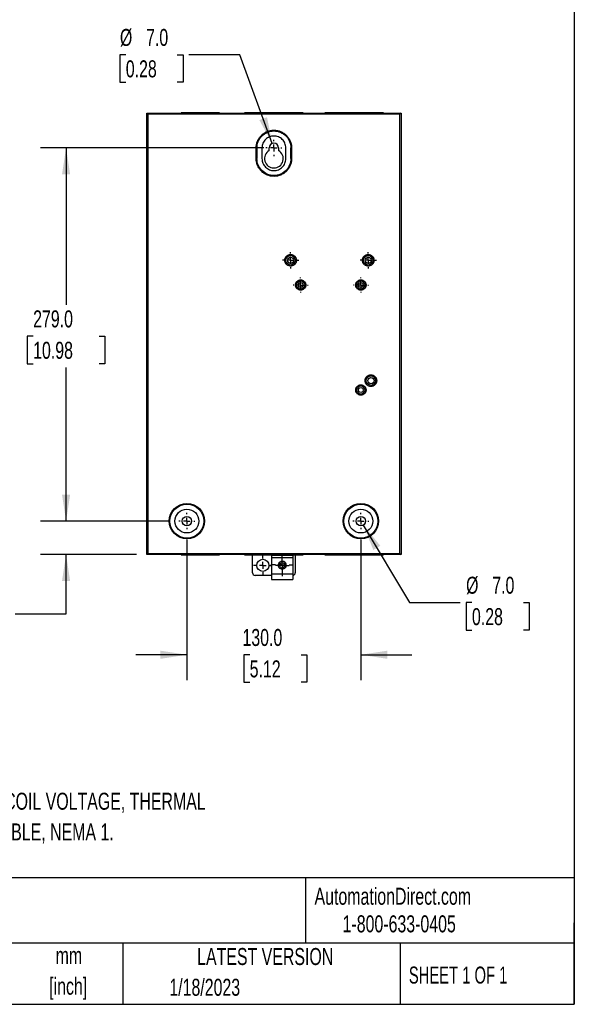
# Model space of a CAD drawing. Header units: millimetres. Extents: x 38 to 1638, y 38 to 1257.
# Tile 4 of 5: x 1224 to 1638, y 38 to 774. Entities that reach past the tile are written whole.
import ezdxf

# ---------------------------------------------------------------- set-up
doc = ezdxf.new("R2010")
doc.units = ezdxf.units.MM
doc.header["$LTSCALE"] = 6
doc.linetypes.add('CENTERX2', pattern=[20.32, 12.7, -2.54, 2.54, -2.54])
doc.layers.add('CENTER', color=40, linetype='CENTERX2')
doc.layers.add('DIMENSIONS', color=140, linetype='Continuous', lineweight=25)
doc.layers.add('TEXT', color=140, linetype='Continuous', lineweight=25)
doc.styles.add('SLDTEXTSTYLE0', font='TXT', dxfattribs={"width": 0.7})
doc.styles.add('SLDTEXTSTYLE1', font='TXT', dxfattribs={"width": 0.65})
doc.dimstyles.new('SLDDIMSTYLE0', dxfattribs={"dimtxt": 12.948047, "dimasz": 19.812, "dimexe": 0, "dimexo": 0.0625, "dimgap": 3.237012, "dimtad": 0, "dimtih": 1, "dimtoh": 1, "dimdec": 1, "dimrnd": 1e-09, "dimzin": 4, "dimdsep": 46, "dimtxsty": 'SLDTEXTSTYLE0', "dimsah": 1, "dimcen": 0.09, "dimadec": 0, "dimazin": 1, "dimtfac": 1, "dimtdec": 1, "dimtofl": 0, "dimtmove": 0, "dimatfit": 3, "dimfxl": 0, "dimfrac": 2, "dimtolj": 1, "dimtzin": 12, "dimarcsym": 0})
doc.dimstyles.new('SLDDIMSTYLE5', dxfattribs={"dimtxt": 12.948047, "dimasz": 19.812, "dimexe": 0, "dimexo": 0.0625, "dimgap": 3.237012, "dimtad": 0, "dimtih": 1, "dimtoh": 1, "dimdec": 1, "dimrnd": 1e-09, "dimzin": 4, "dimdsep": 46, "dimtxsty": 'SLDTEXTSTYLE0', "dimsah": 1, "dimcen": 0.09, "dimadec": 0, "dimazin": 1, "dimtfac": 1, "dimtdec": 1, "dimtmove": 0, "dimatfit": 0, "dimfxl": 0, "dimfrac": 2, "dimtolj": 1, "dimtzin": 12, "dimarcsym": 0})
doc.dimstyles.new('SLDDIMSTYLE6', dxfattribs={"dimtxt": 12.948047, "dimasz": 19.812, "dimexe": 0, "dimexo": 0.0625, "dimgap": 3.237012, "dimtad": 0, "dimtih": 1, "dimtoh": 1, "dimdec": 1, "dimrnd": 1e-09, "dimzin": 4, "dimdsep": 46, "dimtxsty": 'SLDTEXTSTYLE0', "dimsah": 1, "dimcen": 0, "dimadec": 0, "dimazin": 1, "dimtfac": 1, "dimtdec": 1, "dimtofl": 0, "dimtmove": 0, "dimatfit": 3, "dimfxl": 0, "dimfrac": 2, "dimtolj": 1, "dimtzin": 12, "dimarcsym": 0})
doc.dimstyles.new('SLDDIMSTYLE7', dxfattribs={"dimtxt": 12.948047, "dimasz": 19.812, "dimexe": 0, "dimexo": 0.0625, "dimgap": 3.237012, "dimtad": 0, "dimtih": 1, "dimtoh": 1, "dimdec": 1, "dimrnd": 1e-09, "dimzin": 4, "dimdsep": 46, "dimtxsty": 'SLDTEXTSTYLE0', "dimsah": 1, "dimcen": 0, "dimadec": 0, "dimazin": 1, "dimtfac": 1, "dimtdec": 1, "dimtofl": 0, "dimtmove": 0, "dimatfit": 3, "dimfxl": 0, "dimfrac": 2, "dimtolj": 1, "dimtzin": 12, "dimarcsym": 0})

# ---------------------------------------------------------------- blocks, each defined once
blk = doc.blocks.new('SW_NOTE_0')
at = {"layer": 'TEXT', "color": 0, "char_height": 12.7, "attachment_point": 1, "style": 'SLDTEXTSTYLE0'}
for s, insert in [('80A, 3-POLE, 480 VAC (50/60Hz) COIL VOLTAGE, THERMAL', (0, 16.37)), ('OVERLOAD, 57.0-70.0A ADJUSTABLE, NEMA 1.', (0, -6.56))]:
    blk.add_mtext(s, dxfattribs=dict(at, insert=insert))
blk = doc.blocks.new('SW_NOTE_0_1')
at = {"layer": 'TEXT', "color": 0, "char_height": 12.7, "attachment_point": 2, "style": 'SLDTEXTSTYLE0'}
for s, insert in [('mm', (17.07, 16.37)), ('[inch]', (16.56, -6.56))]:
    blk.add_mtext(s, dxfattribs=dict(at, insert=insert))
blk = doc.blocks.new('_D_7')
at = {"layer": 'DIMENSIONS'}
for p, q in [((1406.18, 678.42), (1239.45, 678.42)), ((1258.5, 678.42), (1258.5, 561.16)), ((1233.88, 537.68), (1229.53, 537.68)), ((1229.53, 537.68), (1229.53, 517.1)), ((1283.12, 537.68), (1287.47, 537.68)), ((1287.47, 537.68), (1287.47, 517.1)), ((1229.53, 517.1), (1233.88, 517.1)), ((1287.47, 517.1), (1283.12, 517.1)), ((1258.5, 399.42), (1258.5, 514.21)), ((1335.14, 399.42), (1239.45, 399.42))]:
    blk.add_line(p, q, dxfattribs=at)
for points in [[(1258.5, 678.42), (1255.45, 658.61), (1261.55, 658.61)], [(1258.5, 399.42), (1261.55, 419.23), (1255.45, 419.23)]]:
    blk.add_solid(points, dxfattribs=at)
at = {"layer": 'DIMENSIONS', "char_height": 12.7, "attachment_point": 1, "style": 'SLDTEXTSTYLE0'}
for s, insert in [('279.0', (1233.88, 556.95)), ('10.98', (1233.88, 533.48))]:
    blk.add_mtext(s, dxfattribs=dict(at, insert=insert))
blk = doc.blocks.new('_D_8')
at = {"layer": 'DIMENSIONS'}
for p, q in [((1258.5, 399.42), (1258.5, 437.52)), ((1335.14, 399.42), (1239.45, 399.42)), ((1311.18, 374.42), (1239.45, 374.42)), ((1258.5, 330.08), (1258.5, 374.42)), ((1158.57, 330.08), (1154.23, 330.08)), ((1154.23, 330.08), (1154.23, 309.5)), ((1197.05, 330.08), (1201.4, 330.08)), ((1201.4, 330.08), (1201.4, 309.5)), ((1220.4, 330.08), (1258.5, 330.08)), ((1154.23, 309.5), (1158.57, 309.5)), ((1201.4, 309.5), (1197.05, 309.5))]:
    blk.add_line(p, q, dxfattribs=at)
for points in [[(1258.5, 399.42), (1261.55, 419.23), (1255.45, 419.23)], [(1258.5, 374.42), (1255.45, 354.61), (1261.55, 354.61)]]:
    blk.add_solid(points, dxfattribs=at)
at = {"layer": 'DIMENSIONS', "char_height": 12.7, "attachment_point": 1, "style": 'SLDTEXTSTYLE0'}
for s, insert in [('25.0', (1158.57, 349.35)), ('0.98', (1158.57, 325.87))]:
    blk.add_mtext(s, dxfattribs=dict(at, insert=insert))
blk = doc.blocks.new('_D_9')
at = {"layer": 'DIMENSIONS'}
for p, q in [((1348.8, 385.76), (1348.8, 280.42)), ((1478.8, 385.76), (1478.8, 280.42)), ((1348.8, 299.47), (1310.7, 299.47)), ((1395.71, 299.47), (1391.36, 299.47)), ((1391.36, 299.47), (1391.36, 278.89)), ((1434.18, 299.47), (1438.53, 299.47)), ((1438.53, 299.47), (1438.53, 278.89)), ((1478.8, 299.47), (1516.9, 299.47)), ((1391.36, 278.89), (1395.71, 278.89)), ((1438.53, 278.89), (1434.18, 278.89))]:
    blk.add_line(p, q, dxfattribs=at)
for points in [[(1348.8, 299.47), (1328.99, 302.51), (1328.99, 296.42)], [(1478.8, 299.47), (1498.61, 296.42), (1498.61, 302.51)]]:
    blk.add_solid(points, dxfattribs=at)
at = {"layer": 'DIMENSIONS', "char_height": 12.7, "attachment_point": 1, "style": 'SLDTEXTSTYLE0'}
for s, insert in [('130.0', (1390.32, 318.74)), ('5.12', (1395.71, 295.26))]:
    blk.add_mtext(s, dxfattribs=dict(at, insert=insert))
blk = doc.blocks.new('_D_10')
at = {"layer": 'DIMENSIONS'}
for p, q in [((1480.59, 396.41), (1515.03, 338.54)), ((1515.03, 338.54), (1553.13, 338.54)), ((1561.82, 338.54), (1557.47, 338.54)), ((1557.47, 338.54), (1557.47, 317.96)), ((1600.3, 338.54), (1604.65, 338.54)), ((1604.65, 338.54), (1604.65, 317.96)), ((1557.47, 317.96), (1561.82, 317.96)), ((1604.65, 317.96), (1600.3, 317.96))]:
    blk.add_line(p, q, dxfattribs=at)
blk.add_solid([(1480.59, 396.41), (1488.1, 377.83), (1493.34, 380.94)], dxfattribs=at)
at = {"layer": 'DIMENSIONS', "char_height": 12.7, "attachment_point": 1, "style": 'SLDTEXTSTYLE0'}
for s, insert in [('%%c', (1557.43, 357.81)), ('7.0', (1576.98, 357.81)), ('0.28', (1561.82, 334.33))]:
    blk.add_mtext(s, dxfattribs=dict(at, insert=insert))
blk = doc.blocks.new('_D_11')
at = {"layer": 'DIMENSIONS'}
for p, q in [((1303.12, 748.13), (1298.77, 748.13)), ((1298.77, 748.13), (1298.77, 727.55)), ((1341.6, 748.13), (1345.95, 748.13)), ((1345.95, 748.13), (1345.95, 727.55)), ((1388.39, 748.13), (1350.29, 748.13)), ((1412.6, 681.71), (1388.39, 748.13)), ((1298.77, 727.55), (1303.12, 727.55)), ((1345.95, 727.55), (1341.6, 727.55))]:
    blk.add_line(p, q, dxfattribs=at)
blk.add_solid([(1412.6, 681.71), (1408.68, 701.36), (1402.95, 699.28)], dxfattribs=at)
at = {"layer": 'DIMENSIONS', "char_height": 12.7, "attachment_point": 1, "style": 'SLDTEXTSTYLE0'}
for s, insert in [('%%c', (1298.73, 767.4)), ('7.0', (1318.28, 767.4)), ('0.28', (1303.12, 743.92))]:
    blk.add_mtext(s, dxfattribs=dict(at, insert=insert))
blk = doc.blocks.new('SW_CENTERMARKSYMBOL_14')
at = {"layer": 'CENTER', "color": 0}
for p, q in [((-5.08, 0), (-6.065, 0)), ((0, 0), (-2.54, 0)), ((0, 5.08), (0, 6.065)), ((0, 0), (0, 2.54)), ((0, 0), (0, -2.54)), ((0, 0), (2.54, 0)), ((5.08, 0), (6.065, 0)), ((0, -5.08), (0, -6.065))]:
    blk.add_line(p, q, dxfattribs=at)
blk = doc.blocks.new('SW_CENTERMARKSYMBOL_15')
at = {"layer": 'CENTER', "color": 0}
for p, q in [((-5.08, 0), (-6.065, 0)), ((0, 0), (-2.54, 0)), ((0, 5.08), (0, 6.065)), ((0, 0), (0, 2.54)), ((0, 0), (0, -2.54)), ((0, 0), (2.54, 0)), ((5.08, 0), (6.065, 0)), ((0, -5.08), (0, -6.065))]:
    blk.add_line(p, q, dxfattribs=at)
blk = doc.blocks.new('SW_CENTERMARKSYMBOL_16')
at = {"layer": 'CENTER', "color": 0}
for p, q in [((-5.08, 0), (-5.59, 0)), ((0, 0), (-2.54, 0)), ((0, 5.08), (0, 5.59)), ((0, 0), (0, 2.54)), ((0, 0), (0, -2.54)), ((0, 0), (2.54, 0)), ((5.08, 0), (5.59, 0)), ((0, -5.08), (0, -5.59))]:
    blk.add_line(p, q, dxfattribs=at)
blk = doc.blocks.new('SW_CENTERMARKSYMBOL_17')
at = {"layer": 'CENTER', "color": 0}
for p, q in [((-5.08, 0), (-5.59, 0)), ((0, 0), (-2.54, 0)), ((0, 5.08), (0, 5.59)), ((0, 0), (0, 2.54)), ((0, 0), (0, -2.54)), ((0, 0), (2.54, 0)), ((5.08, 0), (5.59, 0)), ((0, -5.08), (0, -5.59))]:
    blk.add_line(p, q, dxfattribs=at)
blk = doc.blocks.new('SW_CENTERMARKSYMBOL_18')
at = {"layer": 'CENTER', "color": 0}
for p, q in [((-5.08, 0), (-6.04, 0)), ((0, 0), (-2.54, 0)), ((0, 5.08), (0, 6.04)), ((0, 0), (0, 2.54)), ((0, 0), (0, -2.54)), ((0, 0), (2.54, 0)), ((5.08, 0), (6.04, 0)), ((0, -5.08), (0, -6.04))]:
    blk.add_line(p, q, dxfattribs=at)
blk = doc.blocks.new('SW_CENTERMARKSYMBOL_19')
at = {"layer": 'CENTER', "color": 0}
for p, q in [((-5.08, 0), (-6.04, 0)), ((0, 0), (-2.54, 0)), ((0, 5.08), (0, 6.04)), ((0, 0), (0, 2.54)), ((0, 0), (0, -2.54)), ((0, 0), (2.54, 0)), ((5.08, 0), (6.04, 0)), ((0, -5.08), (0, -6.04))]:
    blk.add_line(p, q, dxfattribs=at)
blk = doc.blocks.new('SW_CENTERMARKSYMBOL_20')
at = {"layer": 'CENTER', "color": 0}
for p, q in [((-2.54, 0), (-5.04, 0)), ((0, 0), (-2.54, 0)), ((0, 2.54), (0, 5.04)), ((0, 0), (0, 2.54)), ((0, 0), (0, -2.54)), ((0, 0), (2.54, 0)), ((2.54, 0), (5.04, 0)), ((0, -2.54), (0, -5.04))]:
    blk.add_line(p, q, dxfattribs=at)
blk = doc.blocks.new('SW_CENTERMARKSYMBOL_21')
at = {"layer": 'CENTER', "color": 0}
for p, q in [((0, 5.08), (0, 8.49)), ((-5.08, 0), (-8.49, 0)), ((0, 0), (-2.54, 0)), ((0, 0), (0, 2.54)), ((0, 0), (0, -2.54)), ((0, 0), (2.54, 0)), ((5.08, 0), (8.49, 0)), ((0, -5.08), (0, -8.49))]:
    blk.add_line(p, q, dxfattribs=at)
blk = doc.blocks.new('SW_CENTERMARKSYMBOL_22')
at = {"layer": 'CENTER', "color": 0}
for p, q in [((-5.08, 0), (-7.04, 0)), ((0, 0), (-2.54, 0)), ((0, 5.08), (0, 7.04)), ((0, 0), (0, 2.54)), ((0, 0), (0, -2.54)), ((0, 0), (2.54, 0)), ((5.08, 0), (7.04, 0)), ((0, -5.08), (0, -7.04))]:
    blk.add_line(p, q, dxfattribs=at)
blk = doc.blocks.new('SW_CENTERMARKSYMBOL_23')
at = {"layer": 'CENTER', "color": 0}
for p, q in [((-5.08, 0), (-6.04, 0)), ((0, 0), (-2.54, 0)), ((0, 5.08), (0, 6.04)), ((0, 0), (0, 2.54)), ((0, 0), (0, -2.54)), ((0, 0), (2.54, 0)), ((5.08, 0), (6.04, 0)), ((0, -5.08), (0, -6.04))]:
    blk.add_line(p, q, dxfattribs=at)

msp = doc.modelspace()

# ---------------------------------------------------------------- linework, layer by layer
for p, q in [((1318.8, 704.42), (1508.8, 704.42)), ((1319.6, 703.62), (1318.8, 704.42)), ((1318.8, 374.42), (1318.8, 704.42)), ((1319.6, 703.62), (1319.6, 375.22)), ((1508, 703.62), (1319.6, 703.62)), ((1344.55, 704.72), (1344.55, 704.42)), ((1373.05, 704.72), (1344.55, 704.72)), ((1373.05, 704.42), (1373.05, 704.72)), ((1391.8, 704.72), (1391.8, 704.42)), ((1435.8, 704.72), (1391.8, 704.72)), ((1435.8, 704.42), (1435.8, 704.72)), ((1451.8, 704.72), (1451.8, 704.42)), ((1495.8, 704.72), (1451.8, 704.72)), ((1495.8, 704.42), (1495.8, 704.72)), ((1508.8, 704.42), (1508, 703.62)), ((1508, 375.22), (1508, 703.62)), ((1508.8, 704.42), (1508.8, 374.42)), ((1400.56, 678.42), (1401.12, 678.42)), ((1400.56, 670.42), (1400.56, 678.42)), ((1401.12, 678.42), (1401.12, 670.42)), ((1404.89, 678.42), (1404.89, 670.42)), ((1410.3, 676.48), (1410.3, 678.42)), ((1417.3, 678.42), (1417.3, 676.48)), ((1422.71, 670.42), (1422.71, 678.42)), ((1426.48, 670.42), (1426.48, 678.42)), ((1427.04, 678.42), (1426.48, 678.42)), ((1427.04, 678.42), (1427.04, 670.42)), ((1318.8, 676.43), (1318.5, 676.43)), ((1318.5, 676.43), (1318.5, 632.4)), ((1400.56, 670.42), (1401.12, 670.42)), ((1426.48, 670.42), (1427.04, 670.42)), ((1509.1, 676.42), (1508.8, 676.42)), ((1509.1, 632.42), (1509.1, 676.42)), ((1318.5, 632.4), (1318.8, 632.4)), ((1508.8, 632.42), (1509.1, 632.42)), ((1509.1, 618.67), (1508.8, 618.67)), ((1509.1, 590.17), (1509.1, 618.67)), ((1508.8, 590.17), (1509.1, 590.17)), ((1318.8, 558.7), (1318.5, 558.7)), ((1318.5, 558.7), (1318.5, 530.14)), ((1318.5, 530.14), (1318.8, 530.14)), ((1318.8, 491.43), (1318.5, 491.43)), ((1318.5, 491.43), (1318.5, 447.4)), ((1509.1, 488.67), (1508.8, 488.67)), ((1509.1, 460.17), (1509.1, 488.67)), ((1508.8, 460.17), (1509.1, 460.17)), ((1318.5, 447.4), (1318.8, 447.4)), ((1509.1, 446.42), (1508.8, 446.42)), ((1509.1, 402.42), (1509.1, 446.42)), ((1508.8, 402.42), (1509.1, 402.42)), ((1319.6, 375.22), (1318.8, 374.42)), ((1508.8, 374.42), (1318.8, 374.42)), ((1319.6, 375.22), (1508, 375.22)), ((1344.55, 374.42), (1344.55, 374.12)), ((1344.55, 374.12), (1373.05, 374.12)), ((1373.05, 374.12), (1373.05, 374.42)), ((1391.8, 374.42), (1391.8, 374.12)), ((1391.8, 374.12), (1435.8, 374.12)), ((1397.8, 360.82), (1397.8, 374.12)), ((1428, 373.62), (1412.1, 373.62)), ((1412.1, 373.62), (1412.1, 371.95)), ((1428, 371.95), (1412.1, 371.95)), ((1412.1, 371.95), (1412.1, 359.69)), ((1428, 373.62), (1428, 371.95)), ((1428, 371.95), (1428, 359.69)), ((1429.8, 374.12), (1429.8, 360.82)), ((1435.8, 374.12), (1435.8, 374.42)), ((1451.8, 374.42), (1451.8, 374.12)), ((1451.8, 374.12), (1495.8, 374.12)), ((1495.8, 374.12), (1495.8, 374.42)), ((1508, 375.22), (1508.8, 374.42)), ((1412.1, 358.82), (1399.8, 358.82)), ((1412.1, 359.69), (1412.1, 355.72)), ((1428, 359.69), (1412.1, 359.69)), ((1412.1, 355.72), (1428, 355.72)), ((1428, 359.69), (1428, 355.72))]:
    msp.add_line(p, q)
for centre, radius in [((1426.3, 594.42), 3.53), ((1426.3, 594.42), 2.33), ((1484.3, 594.42), 3.53), ((1484.3, 594.42), 2.33), ((1433.8, 575.92), 3.05), ((1433.8, 575.92), 1.85), ((1478.8, 575.92), 3.05), ((1478.8, 575.92), 1.85), ((1486.3, 504.42), 3.53), ((1486.3, 504.42), 2.33), ((1478.8, 497.42), 3.05), ((1478.8, 497.42), 1.85), ((1348.8, 399.42), 13.24), ((1478.8, 399.42), 13.24), ((1348.8, 399.42), 12.68), ((1348.8, 399.42), 8.91), ((1478.8, 399.42), 12.68), ((1478.8, 399.42), 8.91), ((1348.8, 399.42), 3.5), ((1478.8, 399.42), 3.5), ((1405.55, 366.32), 4.5), ((1420.05, 366.32), 2)]:
    msp.add_circle(centre, radius)
for centre, radius, start, end in [((1413.8, 678.42), 3.5, 0, 180), ((1413.8, 670.42), 7, 120, 60), ((1420.05, 366.32), 2.99, 100.87352, 211.81779), ((1420.05, 366.32), 2.99, 328.18221, 100.87352), ((1399.8, 360.82), 2, 180, 270), ((1427.8, 360.82), 2, 275.73917, 0)]:
    msp.add_arc(centre, radius, start, end)
msp.add_ellipse((1420.05, 367.19), major_axis=(0, 3.59), ratio=0.970223, start_param=2.321704, end_param=3.961481)
for points, knots in [([(1400.56, 678.42), (1400.56, 678.54), (1400.56, 678.79), (1400.57, 679.16), (1400.6, 679.53), (1400.64, 679.9), (1400.68, 680.27), (1400.74, 680.63), (1400.86, 681.31), (1401.11, 682.27), (1401.54, 683.49), (1402.1, 684.67), (1402.99, 686.16), (1404.37, 687.84), (1406.39, 689.5), (1408.69, 690.73), (1411.19, 691.49), (1413.79, 691.75), (1416.39, 691.49), (1418.89, 690.74), (1421.2, 689.5), (1423.22, 687.85), (1424.6, 686.17), (1425.49, 684.68), (1426.05, 683.5), (1426.49, 682.28), (1426.75, 681.23), (1426.9, 680.37), (1426.98, 679.72), (1427.03, 679.07), (1427.04, 678.64), (1427.04, 678.42)], [0, 0, 0, 0, 0.008922, 0.017836, 0.026748, 0.035665, 0.044595, 0.053544, 0.06252, 0.0939, 0.12519, 0.156297, 0.187531, 0.250152, 0.312447, 0.374963, 0.437452, 0.499767, 0.562381, 0.624642, 0.687247, 0.749644, 0.812089, 0.843453, 0.874742, 0.905843, 0.937083, 0.952864, 0.968584, 0.984283, 1, 1, 1, 1]), ([(1427.04, 670.42), (1427.04, 670.29), (1427.04, 670.05), (1427.02, 669.68), (1427, 669.31), (1426.96, 668.94), (1426.91, 668.57), (1426.86, 668.2), (1426.73, 667.53), (1426.49, 666.57), (1426.05, 665.34), (1425.5, 664.17), (1424.61, 662.68), (1423.23, 660.99), (1421.21, 659.34), (1418.9, 658.1), (1416.4, 657.35), (1413.8, 657.09), (1411.21, 657.35), (1408.7, 658.1), (1406.4, 659.33), (1404.38, 660.99), (1403, 662.67), (1402.1, 664.16), (1401.55, 665.33), (1401.11, 666.56), (1400.85, 667.61), (1400.7, 668.46), (1400.62, 669.11), (1400.56, 669.76), (1400.56, 670.2), (1400.56, 670.42)], [0, 0, 0, 0, 0.008922, 0.017835, 0.026747, 0.035665, 0.044595, 0.053544, 0.06252, 0.0939, 0.12519, 0.156297, 0.187531, 0.250152, 0.312447, 0.374963, 0.437452, 0.499767, 0.562381, 0.624642, 0.687247, 0.749644, 0.812089, 0.843453, 0.874742, 0.905842, 0.937083, 0.952864, 0.968584, 0.984284, 1, 1, 1, 1]), ([(1421.97, 594.42), (1421.97, 594.49), (1421.98, 594.62), (1421.99, 594.83), (1422.02, 595.03), (1422.05, 595.23), (1422.09, 595.43), (1422.14, 595.62), (1422.21, 595.82), (1422.3, 596.08), (1422.45, 596.41), (1422.67, 596.79), (1422.94, 597.15), (1423.33, 597.59), (1423.91, 598.06), (1424.68, 598.46), (1425.48, 598.69), (1426.3, 598.77), (1427.11, 598.69), (1427.92, 598.46), (1428.69, 598.06), (1429.26, 597.59), (1429.66, 597.15), (1429.92, 596.79), (1430.15, 596.41), (1430.32, 596.02), (1430.46, 595.63), (1430.55, 595.23), (1430.61, 594.83), (1430.62, 594.55), (1430.62, 594.42)], [0, 0, 0, 0, 0.015122, 0.030146, 0.045105, 0.060032, 0.074962, 0.089927, 0.104962, 0.1201, 0.15224, 0.184454, 0.217276, 0.250176, 0.315811, 0.380082, 0.440009, 0.500016, 0.559945, 0.61995, 0.684221, 0.749855, 0.782677, 0.815578, 0.847714, 0.879931, 0.910068, 0.939945, 0.969832, 1, 1, 1, 1]), ([(1479.97, 594.42), (1479.97, 594.49), (1479.98, 594.62), (1479.99, 594.83), (1480.02, 595.03), (1480.05, 595.23), (1480.09, 595.43), (1480.14, 595.62), (1480.21, 595.82), (1480.3, 596.08), (1480.45, 596.41), (1480.67, 596.79), (1480.94, 597.15), (1481.33, 597.59), (1481.91, 598.06), (1482.68, 598.46), (1483.48, 598.69), (1484.3, 598.77), (1485.11, 598.69), (1485.92, 598.46), (1486.69, 598.06), (1487.26, 597.59), (1487.66, 597.15), (1487.92, 596.79), (1488.15, 596.41), (1488.32, 596.02), (1488.46, 595.63), (1488.55, 595.23), (1488.61, 594.83), (1488.62, 594.55), (1488.62, 594.42)], [0, 0, 0, 0, 0.015122, 0.030146, 0.045105, 0.060032, 0.074962, 0.089927, 0.104962, 0.1201, 0.15224, 0.184454, 0.217276, 0.250176, 0.315811, 0.380082, 0.440009, 0.500016, 0.559945, 0.61995, 0.684221, 0.749855, 0.782677, 0.815578, 0.847714, 0.879931, 0.910068, 0.939945, 0.969832, 1, 1, 1, 1]), ([(1430.62, 594.42), (1430.62, 594.35), (1430.62, 594.21), (1430.61, 594.01), (1430.58, 593.81), (1430.55, 593.61), (1430.51, 593.41), (1430.45, 593.21), (1430.39, 593.02), (1430.3, 592.75), (1430.15, 592.43), (1429.92, 592.04), (1429.66, 591.69), (1429.26, 591.24), (1428.69, 590.78), (1427.92, 590.38), (1427.11, 590.14), (1426.3, 590.07), (1425.48, 590.14), (1424.68, 590.38), (1423.91, 590.78), (1423.33, 591.24), (1422.94, 591.69), (1422.67, 592.04), (1422.45, 592.42), (1422.27, 592.81), (1422.14, 593.21), (1422.04, 593.61), (1421.98, 594.01), (1421.98, 594.28), (1421.97, 594.42)], [0, 0, 0, 0, 0.015122, 0.030146, 0.045105, 0.060032, 0.074962, 0.089927, 0.104962, 0.1201, 0.15224, 0.184454, 0.217276, 0.250176, 0.315811, 0.380082, 0.440009, 0.500016, 0.559945, 0.61995, 0.684221, 0.749855, 0.782677, 0.815578, 0.847714, 0.879931, 0.910068, 0.939945, 0.969832, 1, 1, 1, 1]), ([(1488.62, 594.42), (1488.62, 594.35), (1488.62, 594.21), (1488.61, 594.01), (1488.58, 593.81), (1488.55, 593.61), (1488.51, 593.41), (1488.45, 593.21), (1488.39, 593.02), (1488.3, 592.75), (1488.15, 592.43), (1487.92, 592.04), (1487.66, 591.69), (1487.26, 591.24), (1486.69, 590.78), (1485.92, 590.38), (1485.11, 590.14), (1484.3, 590.07), (1483.48, 590.14), (1482.68, 590.38), (1481.91, 590.78), (1481.33, 591.24), (1480.94, 591.69), (1480.67, 592.04), (1480.45, 592.42), (1480.27, 592.81), (1480.14, 593.21), (1480.04, 593.61), (1479.98, 594.01), (1479.98, 594.28), (1479.97, 594.42)], [0, 0, 0, 0, 0.0151224, 0.0301464, 0.0451051, 0.0600323, 0.0749616, 0.0899271, 0.1049622, 0.1201002, 0.15224, 0.1844536, 0.2172761, 0.2501763, 0.315811, 0.3800819, 0.4400086, 0.5000158, 0.5599453, 0.6199497, 0.6842205, 0.7498553, 0.7826773, 0.815578, 0.8477144, 0.8799314, 0.9100683, 0.9399451, 0.9698322, 1, 1, 1, 1]), ([(1429.95, 575.92), (1429.95, 575.99), (1429.95, 576.13), (1429.97, 576.33), (1430, 576.54), (1430.04, 576.74), (1430.09, 576.94), (1430.15, 577.14), (1430.24, 577.39), (1430.37, 577.69), (1430.57, 578.03), (1430.81, 578.35), (1431.16, 578.74), (1431.67, 579.16), (1432.36, 579.51), (1433.07, 579.72), (1433.8, 579.79), (1434.52, 579.72), (1435.24, 579.51), (1435.92, 579.16), (1436.44, 578.74), (1436.79, 578.35), (1437.03, 578.03), (1437.22, 577.69), (1437.38, 577.35), (1437.5, 576.99), (1437.59, 576.64), (1437.64, 576.28), (1437.65, 576.04), (1437.65, 575.92)], [0, 0, 0, 0, 0.017272, 0.034423, 0.051501, 0.068557, 0.085642, 0.102805, 0.120097, 0.152232, 0.184451, 0.217269, 0.250174, 0.315809, 0.38008, 0.440002, 0.500014, 0.559939, 0.619948, 0.684219, 0.749854, 0.782672, 0.815577, 0.847709, 0.879931, 0.910066, 0.939942, 0.96983, 1, 1, 1, 1]), ([(1437.65, 575.92), (1437.65, 575.85), (1437.65, 575.71), (1437.63, 575.5), (1437.6, 575.3), (1437.56, 575.1), (1437.51, 574.89), (1437.45, 574.7), (1437.36, 574.44), (1437.22, 574.14), (1437.03, 573.81), (1436.79, 573.49), (1436.44, 573.09), (1435.92, 572.68), (1435.24, 572.32), (1434.52, 572.11), (1433.8, 572.05), (1433.07, 572.11), (1432.36, 572.32), (1431.67, 572.68), (1431.16, 573.09), (1430.81, 573.49), (1430.57, 573.8), (1430.37, 574.14), (1430.22, 574.49), (1430.1, 574.84), (1430.01, 575.2), (1429.96, 575.55), (1429.95, 575.8), (1429.95, 575.92)], [0, 0, 0, 0, 0.017272, 0.034423, 0.051501, 0.068557, 0.085642, 0.102805, 0.120097, 0.152232, 0.184451, 0.217269, 0.250174, 0.315809, 0.38008, 0.440002, 0.500014, 0.559939, 0.619948, 0.684219, 0.749854, 0.782672, 0.815577, 0.847709, 0.879931, 0.910066, 0.939942, 0.96983, 1, 1, 1, 1]), ([(1474.95, 575.92), (1474.95, 575.99), (1474.95, 576.13), (1474.97, 576.33), (1475, 576.54), (1475.04, 576.74), (1475.09, 576.94), (1475.15, 577.14), (1475.24, 577.39), (1475.37, 577.69), (1475.57, 578.03), (1475.81, 578.35), (1476.16, 578.74), (1476.67, 579.16), (1477.36, 579.51), (1478.07, 579.72), (1478.8, 579.79), (1479.52, 579.72), (1480.24, 579.51), (1480.92, 579.16), (1481.44, 578.74), (1481.79, 578.35), (1482.03, 578.03), (1482.22, 577.69), (1482.38, 577.35), (1482.5, 576.99), (1482.59, 576.64), (1482.64, 576.28), (1482.65, 576.04), (1482.65, 575.92)], [0, 0, 0, 0, 0.017272, 0.034423, 0.051501, 0.068557, 0.085642, 0.102805, 0.120097, 0.152232, 0.184451, 0.217269, 0.250174, 0.315809, 0.38008, 0.440002, 0.500014, 0.559939, 0.619948, 0.684219, 0.749854, 0.782672, 0.815577, 0.847709, 0.879931, 0.910066, 0.939942, 0.96983, 1, 1, 1, 1]), ([(1482.65, 575.92), (1482.65, 575.85), (1482.65, 575.71), (1482.63, 575.5), (1482.6, 575.3), (1482.56, 575.1), (1482.51, 574.89), (1482.45, 574.7), (1482.36, 574.44), (1482.22, 574.14), (1482.03, 573.81), (1481.79, 573.49), (1481.44, 573.09), (1480.92, 572.68), (1480.24, 572.32), (1479.52, 572.11), (1478.8, 572.05), (1478.07, 572.11), (1477.36, 572.32), (1476.67, 572.68), (1476.16, 573.09), (1475.81, 573.49), (1475.57, 573.8), (1475.37, 574.14), (1475.22, 574.49), (1475.1, 574.84), (1475.01, 575.2), (1474.96, 575.55), (1474.95, 575.8), (1474.95, 575.92)], [0, 0, 0, 0, 0.017272, 0.034423, 0.051501, 0.068557, 0.085642, 0.102805, 0.120097, 0.152232, 0.184451, 0.217269, 0.250174, 0.315809, 0.38008, 0.440002, 0.500014, 0.559939, 0.619948, 0.684219, 0.749854, 0.782672, 0.815577, 0.847709, 0.879931, 0.910066, 0.939942, 0.96983, 1, 1, 1, 1]), ([(1481.97, 504.42), (1481.97, 504.49), (1481.98, 504.62), (1481.99, 504.83), (1482.02, 505.03), (1482.05, 505.23), (1482.09, 505.43), (1482.14, 505.62), (1482.21, 505.82), (1482.3, 506.08), (1482.45, 506.41), (1482.67, 506.79), (1482.94, 507.15), (1483.33, 507.59), (1483.91, 508.06), (1484.68, 508.46), (1485.48, 508.69), (1486.3, 508.77), (1487.11, 508.69), (1487.92, 508.46), (1488.69, 508.06), (1489.26, 507.59), (1489.66, 507.15), (1489.92, 506.79), (1490.15, 506.41), (1490.32, 506.02), (1490.46, 505.63), (1490.55, 505.23), (1490.61, 504.83), (1490.62, 504.55), (1490.62, 504.42)], [0, 0, 0, 0, 0.015122, 0.030146, 0.045105, 0.060032, 0.074962, 0.089927, 0.104962, 0.1201, 0.15224, 0.184454, 0.217276, 0.250176, 0.315811, 0.380082, 0.440009, 0.500016, 0.559945, 0.61995, 0.684221, 0.749855, 0.782677, 0.815578, 0.847714, 0.879931, 0.910068, 0.939945, 0.969832, 1, 1, 1, 1]), ([(1474.95, 497.42), (1474.95, 497.49), (1474.95, 497.63), (1474.97, 497.83), (1475, 498.04), (1475.04, 498.24), (1475.09, 498.44), (1475.15, 498.64), (1475.24, 498.89), (1475.37, 499.19), (1475.57, 499.53), (1475.81, 499.85), (1476.16, 500.24), (1476.67, 500.66), (1477.36, 501.01), (1478.07, 501.22), (1478.8, 501.29), (1479.52, 501.22), (1480.24, 501.01), (1480.92, 500.66), (1481.44, 500.24), (1481.79, 499.85), (1482.03, 499.53), (1482.22, 499.19), (1482.38, 498.85), (1482.5, 498.49), (1482.59, 498.14), (1482.64, 497.78), (1482.65, 497.54), (1482.65, 497.42)], [0, 0, 0, 0, 0.017272, 0.034423, 0.051501, 0.068557, 0.085642, 0.102805, 0.120097, 0.152232, 0.184451, 0.217269, 0.250174, 0.315809, 0.38008, 0.440002, 0.500014, 0.559939, 0.619948, 0.684219, 0.749854, 0.782672, 0.815577, 0.847709, 0.879931, 0.910066, 0.939942, 0.96983, 1, 1, 1, 1]), ([(1490.62, 504.42), (1490.62, 504.35), (1490.62, 504.21), (1490.61, 504.01), (1490.58, 503.81), (1490.55, 503.61), (1490.51, 503.41), (1490.45, 503.21), (1490.39, 503.02), (1490.3, 502.75), (1490.15, 502.43), (1489.92, 502.04), (1489.66, 501.69), (1489.26, 501.24), (1488.69, 500.78), (1487.92, 500.38), (1487.11, 500.14), (1486.3, 500.07), (1485.48, 500.14), (1484.68, 500.38), (1483.91, 500.78), (1483.33, 501.24), (1482.94, 501.69), (1482.67, 502.04), (1482.45, 502.42), (1482.27, 502.81), (1482.14, 503.21), (1482.04, 503.61), (1481.98, 504.01), (1481.98, 504.28), (1481.97, 504.42)], [0, 0, 0, 0, 0.015122, 0.030146, 0.045105, 0.060032, 0.074962, 0.089927, 0.104962, 0.1201, 0.15224, 0.184454, 0.217276, 0.250176, 0.315811, 0.380082, 0.440009, 0.500016, 0.559945, 0.61995, 0.684221, 0.749855, 0.782677, 0.815578, 0.847714, 0.879931, 0.910068, 0.939945, 0.969832, 1, 1, 1, 1]), ([(1482.65, 497.42), (1482.65, 497.35), (1482.65, 497.21), (1482.63, 497), (1482.6, 496.8), (1482.56, 496.6), (1482.51, 496.39), (1482.45, 496.2), (1482.36, 495.94), (1482.22, 495.64), (1482.03, 495.31), (1481.79, 494.99), (1481.44, 494.59), (1480.92, 494.18), (1480.24, 493.82), (1479.52, 493.61), (1478.8, 493.55), (1478.07, 493.61), (1477.36, 493.82), (1476.67, 494.18), (1476.16, 494.59), (1475.81, 494.99), (1475.57, 495.3), (1475.37, 495.64), (1475.22, 495.99), (1475.1, 496.34), (1475.01, 496.7), (1474.96, 497.05), (1474.95, 497.3), (1474.95, 497.42)], [0, 0, 0, 0, 0.017272, 0.034423, 0.051501, 0.068557, 0.085642, 0.102805, 0.120097, 0.152232, 0.184451, 0.217269, 0.250174, 0.315809, 0.38008, 0.440002, 0.500014, 0.559939, 0.619948, 0.684219, 0.749854, 0.782672, 0.815577, 0.847709, 0.879931, 0.910066, 0.939942, 0.96983, 1, 1, 1, 1]), ([(1419.48, 369.3), (1419.22, 369.25), (1418.94, 369.17), (1418.36, 368.86), (1418.05, 368.64), (1417.64, 368.18), (1417.51, 368), (1417.29, 367.61), (1417.19, 367.39), (1417.06, 366.92), (1417.02, 366.67), (1417, 366.16), (1417.03, 365.91), (1417.08, 365.65)], [0, 0, 0, 0, 0.25, 0.25, 0.5, 0.5, 0.625, 0.625, 0.75, 0.75, 0.875, 0.875, 1, 1, 1, 1]), ([(1423.02, 365.65), (1423.08, 365.94), (1423.1, 366.25), (1423.06, 366.85), (1422.99, 367.16), (1422.76, 367.72), (1422.61, 367.98), (1422.25, 368.43), (1422.05, 368.62), (1421.62, 368.94), (1421.39, 369.05), (1420.96, 369.23), (1420.74, 369.28), (1420.13, 369.38), (1419.78, 369.36), (1419.48, 369.3)], [0, 0, 0, 0, 0.125, 0.125, 0.25, 0.25, 0.375, 0.375, 0.5, 0.5, 0.625, 0.625, 0.75, 0.75, 1, 1, 1, 1])]:
    msp.add_open_spline(points, degree=3, knots=knots)
for points in [[(1401.12, 678.42), (1401.12, 680.03), (1401.74, 683.28), (1404.5, 687.52), (1408.74, 690.41), (1413.8, 691.44), (1418.86, 690.41), (1423.1, 687.52), (1425.86, 683.28), (1426.48, 680.03), (1426.48, 678.42)], [(1422.71, 678.42), (1422.71, 679.63), (1422.21, 682.01), (1420.19, 684.95), (1417.24, 686.88), (1413.8, 687.55), (1410.36, 686.88), (1407.41, 684.95), (1405.38, 682.01), (1404.89, 679.63), (1404.89, 678.42)], [(1426.48, 670.42), (1426.48, 668.81), (1425.86, 665.56), (1423.1, 661.32), (1418.86, 658.42), (1413.8, 657.4), (1408.74, 658.42), (1404.5, 661.32), (1401.74, 665.56), (1401.12, 668.81), (1401.12, 670.42)], [(1404.89, 670.42), (1404.89, 669.21), (1405.38, 666.83), (1407.41, 663.88), (1410.36, 661.95), (1413.8, 661.28), (1417.24, 661.95), (1420.19, 663.88), (1422.21, 666.83), (1422.71, 669.21), (1422.71, 670.42)], [(1419.48, 369.26), (1419.48, 369.29), (1419.48, 369.3), (1419.48, 369.3)], [(1417.08, 365.65), (1417.16, 365.32), (1417.3, 365.01), (1417.51, 364.74)], [(1422.59, 364.74), (1422.8, 365.01), (1422.94, 365.32), (1423.02, 365.65)]]:
    msp.add_open_spline(points, degree=3)
at = {"layer": 'TEXT'}
for p, q in [((1638.3, 1257.3), (1638.3, 38.1)), ((1638.3, 132.76), (38.1, 132.76)), ((1437.45, 132.76), (1437.45, 83.82)), ((1638.3, 38.1), (1638.3, 99.06)), ((1638.3, 83.82), (38.1, 83.82)), ((1300.87, 83.82), (1300.87, 38.1)), ((1508.09, 83.82), (1508.09, 38.1)), ((38.1, 38.1), (1638.3, 38.1))]:
    msp.add_line(p, q, dxfattribs=at)

# ---------------------------------------------------------------- block references
at = {"layer": 'CENTER'}
for name, p in [('SW_CENTERMARKSYMBOL_23', (1413.8, 678.42)), ('SW_CENTERMARKSYMBOL_15', (1426.3, 594.42)), ('SW_CENTERMARKSYMBOL_14', (1484.3, 594.42)), ('SW_CENTERMARKSYMBOL_16', (1433.8, 575.92)), ('SW_CENTERMARKSYMBOL_17', (1478.8, 575.92)), ('SW_CENTERMARKSYMBOL_18', (1348.8, 399.42)), ('SW_CENTERMARKSYMBOL_19', (1478.8, 399.42)), ('SW_CENTERMARKSYMBOL_22', (1405.55, 366.32)), ('SW_CENTERMARKSYMBOL_21', (1420.05, 366.62)), ('SW_CENTERMARKSYMBOL_20', (1420.05, 366.32))]:
    msp.add_blockref(name, p, dxfattribs=at)
at = {"layer": 'TEXT'}
for name, p in [('SW_NOTE_0', (1029.18, 179.93)), ('SW_NOTE_0_1', (1243.53, 64.54))]:
    msp.add_blockref(name, p, dxfattribs=at)

# ---------------------------------------------------------------- texts
at = {"layer": 'TEXT', "char_height": 12.7}
for s, insert, attachment_point, style in [('AutomationDirect.com', (1444.17, 125.26), 1, 'SLDTEXTSTYLE0'), ('1-800-633-0405', (1465.15, 104.62), 1, 'SLDTEXTSTYLE0'), ('LATEST VERSION', (1407.31, 80.18), 2, 'SLDTEXTSTYLE0'), ('SHEET 1 OF 1', (1514.65, 66.31), 1, 'SLDTEXTSTYLE1'), ('1/18/2023', (1335.68, 57.19), 1, 'SLDTEXTSTYLE0')]:
    msp.add_mtext(s, dxfattribs=dict(at, insert=insert, attachment_point=attachment_point, style=style))

# ---------------------------------------------------------------- dimensions: what is measured, and where the dimension line sits
at = {"layer": 'DIMENSIONS'}
for p1, p2, dimstyle, picture, middle in [((1415, 675.13), (1412.6, 681.71), 'SLDDIMSTYLE7', '_D_11', (1322.36, 748.13)), ((1477.01, 402.43), (1480.59, 396.41), 'SLDDIMSTYLE6', '_D_10', (1581.06, 338.54))]:
    dim = msp.add_diameter_dim_2p(p1=p1, p2=p2, dimstyle=dimstyle, dxfattribs=at)
    dim.commit()
    dim.dimension.update_dxf_attribs({"geometry": picture, "text_midpoint": middle, "dimtype": 163})
for base, p1, p2, dimstyle, picture, middle in [((1258.5, 399.42), (1413.8, 678.42), (1342.76, 399.42), 'SLDDIMSTYLE0', '_D_7', (1258.5, 537.68)), ((1258.5, 374.42), (1342.76, 399.42), (1318.8, 374.42), 'SLDDIMSTYLE5', '_D_8', (1258.5, 330.08))]:
    dim = msp.add_linear_dim(base=base, p1=p1, p2=p2, angle=90, dimstyle=dimstyle, dxfattribs=at)
    dim.commit()
    dim.dimension.update_dxf_attribs({"geometry": picture, "text_midpoint": middle, "dimtype": 160})
dim = msp.add_linear_dim(base=(1478.8, 299.47), p1=(1348.8, 393.38), p2=(1478.8, 393.38), dimstyle='SLDDIMSTYLE5', dxfattribs=at)
dim.commit()
dim.dimension.update_dxf_attribs({"geometry": '_D_9', "text_midpoint": (1414.94, 299.47), "dimtype": 160})

doc.saveas('drawing.dxf')
